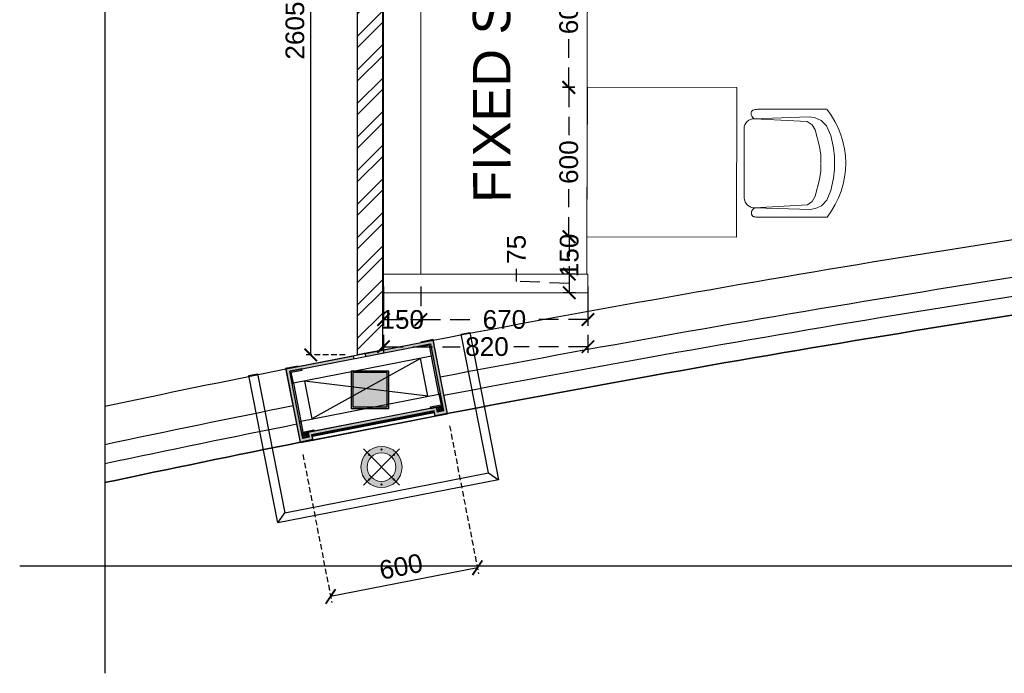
# Model space of a CAD drawing. Header units: millimetres. Extents: x 977810 to 1748958, y 1188532 to 1209441.
# Tile 4 of 30: x 1041961 to 1045912, y 1194081 to 1196703. Entities that reach past the tile are written whole.
import ezdxf

# ---------------------------------------------------------------- set-up
doc = ezdxf.new("R2010")
doc.units = ezdxf.units.MM
doc.header["$LTSCALE"] = 7
doc.header["$PDMODE"] = 35
doc.header["$PDSIZE"] = -5
doc.linetypes.add('( Hidden )', pattern=[0.375, 0.25, -0.125])
doc.linetypes.add('Hidden', pattern=[9.525, 6.35, -3.175])
for name, color, linetype, lineweight in [('A1-LIGHT FIXTURES', 255, 'Continuous', 9), ('A3-DIM', 4, 'Continuous', 13), ('extended lines', 6, 'Continuous', 25), ('PD_025_TEXT', 61, 'Continuous', 25), ('PD_FURNITURE_LOOSE', 20, 'Continuous', 15)]:
    doc.layers.add(name, color=color, linetype=linetype, lineweight=lineweight)
doc.layers.add('PD_BASE', color=8, linetype='Continuous')
doc.layers.add('PD_DIMENSION', color=101, linetype='Continuous')
doc.styles.get("Standard").update_dxf_attribs({"font": 'arial.ttf'})
doc.dimstyles.new('MM', dxfattribs={"dimtxt": 75, "dimasz": 50, "dimexe": 25, "dimexo": 50, "dimgap": 25, "dimtad": 0, "dimdec": 0, "dimrnd": 5, "dimtxsty": 'Standard', "dimblk": 'ARCHTICK', "dimcen": 2.5, "dimadec": 0, "dimazin": 0, "dimtfac": 1, "dimtdec": 0, "dimtmove": 1, "dimatfit": 3, "dimfxl": 1, "dimarcsym": 0})

# ---------------------------------------------------------------- blocks, each defined once
blk = doc.blocks.new('A$C57124B3B')
at = {"color": 8}
for p, q in [((45.6, 504.4), (45.6, 108.7)), ((664.8, 108.7), (664.8, 505.8))]:
    blk.add_line(p, q, dxfattribs=at)
blk.add_lwpolyline([(353.4, 143.9), (309.5, 143.9), (260.3, 150.9), (165.5, 175.5), (135.6, 193), (116.3, 221.1), (100.2, 522.3, -0.429937), (157.5, 582.7), (552.9, 582.7, -0.429937), (610.2, 522.3), (594.1, 221.1), (574.7, 193), (544.9, 175.5), (450, 150.9), (400.9, 143.9), (356.9, 143.9)], format="xyb", dxfattribs=at)
for points in [[(100.1, 525.3), (95.1, 530.4), (90.5, 534.4), (86, 537.4), (81.9, 539.5), (78.1, 540.8), (74.6, 541.6), (71.3, 541.8), (68.3, 541.7), (65.6, 541.4), (63.1, 540.9), (60.9, 540.1), (58.9, 539.2), (57, 538), (55.4, 536.7), (53.9, 535.2), (52.5, 533.5), (51.2, 531.6), (50.1, 529.3), (49, 526.2), (47.9, 521.9), (47, 516.3), (46.1, 509.1), (45.8, 505.8)], [(100.1, 525.3), (91.7, 265), (90, 207.1), (95.2, 175.5), (111, 140.4), (142.7, 110.5), (197.1, 85.9), (269.1, 70.1), (318.3, 64.9), (356.9, 64.9)], [(610.4, 525.3), (618.8, 265), (620.6, 207.1), (615.3, 175.5), (599.5, 140.4), (567.9, 110.5), (513.4, 85.9), (441.4, 70.1), (392.2, 64.9), (353.6, 64.9)], [(610.4, 525.3), (615.4, 530.4), (620.1, 534.4), (624.5, 537.4), (628.6, 539.5), (632.4, 540.8), (636, 541.6), (639.2, 541.8), (642.2, 541.7), (644.9, 541.4), (647.4, 540.9), (649.6, 540.1), (651.7, 539.2), (653.5, 538), (655.1, 536.7), (656.6, 535.2), (658, 533.5), (659.3, 531.6), (660.5, 529.3), (661.5, 526.2), (662.6, 521.9), (663.5, 516.3), (664.4, 509.1), (664.8, 505.8)]]:
    blk.add_lwpolyline(points, dxfattribs=at)
blk.add_arc((355.2, 498.7), 498, 231.563, 308.437, dxfattribs=at)
blk = doc.blocks.new('_ARCHTICK')
at = {"color": 0, "linetype": 'ByBlock', "const_width": 0.15}
blk.add_lwpolyline([(-0.5, -0.5), (0.5, 0.5)], dxfattribs=at)
blk = doc.blocks.new('*D31')
at = {"layer": 'Defpoints', "color": 0, "ltscale": 45, "transparency": 16777216}
for p in [(1044164.2, 1197032.5), (1044240, 1197032.5), (1044238.9, 1196432.5)]:
    blk.add_point(p, dxfattribs=at)
at = {"layer": 'PD_DIMENSION', "color": 0, "linetype": '( Hidden )', "lineweight": -2, "ltscale": 45, "transparency": 16777216}
for p, q in [((1044190, 1197032.5), (1044139.2, 1197032.5)), ((1044164.2, 1197032.5), (1044164.2, 1196840.4)), ((1044164.2, 1196432.5), (1044164.2, 1196624.5)), ((1044188.9, 1196432.5), (1044139.2, 1196432.5))]:
    blk.add_line(p, q, dxfattribs=at)
at = {"layer": 'PD_DIMENSION', "color": 0, "lineweight": -2, "ltscale": 45, "transparency": 16777216, "xscale": 50, "yscale": 50, "zscale": 50}
for p, rotation in [((1044164.2, 1197032.5), 90), ((1044164.2, 1196432.5), 270)]:
    blk.add_blockref('_ARCHTICK', p, dxfattribs=dict(at, rotation=rotation))
at = {"layer": 'PD_DIMENSION', "color": 0, "ltscale": 45, "transparency": 16777216, "insert": (1044164.2, 1196732.5), "char_height": 75, "attachment_point": 5, "rotation": 90}
blk.add_mtext('600', dxfattribs=at)
blk = doc.blocks.new('*D34')
at = {"layer": 'Defpoints', "color": 0, "ltscale": 45, "transparency": 16777216}
for p in [(1044238.9, 1196431.1), (1044164.6, 1195832.5), (1044237.8, 1195832.5)]:
    blk.add_point(p, dxfattribs=at)
at = {"layer": 'PD_DIMENSION', "color": 0, "linetype": '( Hidden )', "lineweight": -2, "ltscale": 45, "transparency": 16777216}
for p, q in [((1044188.9, 1196431.1), (1044139.6, 1196431.1)), ((1044164.6, 1196431.1), (1044164.6, 1196239.7)), ((1044164.6, 1195832.5), (1044164.6, 1196023.8)), ((1044187.8, 1195832.5), (1044139.6, 1195832.5))]:
    blk.add_line(p, q, dxfattribs=at)
at = {"layer": 'PD_DIMENSION', "color": 0, "lineweight": -2, "ltscale": 45, "transparency": 16777216, "xscale": 50, "yscale": 50, "zscale": 50}
for p, rotation in [((1044164.6, 1196431.1), 90), ((1044164.6, 1195832.5), 270)]:
    blk.add_blockref('_ARCHTICK', p, dxfattribs=dict(at, rotation=rotation))
at = {"layer": 'PD_DIMENSION', "color": 0, "ltscale": 45, "transparency": 16777216, "insert": (1044164.6, 1196131.8), "char_height": 75, "attachment_point": 5, "rotation": 90}
blk.add_mtext('600', dxfattribs=at)
blk = doc.blocks.new('*D35')
at = {"layer": 'Defpoints', "color": 0, "ltscale": 45, "transparency": 16777216}
for p in [(1044237.8, 1195832.5), (1044166.4, 1195682.5), (1044241.4, 1195682.5)]:
    blk.add_point(p, dxfattribs=at)
at = {"layer": 'PD_DIMENSION', "color": 0, "linetype": '( Hidden )', "lineweight": -2, "ltscale": 45, "transparency": 16777216}
for p, q in [((1044187.8, 1195832.5), (1044141.4, 1195832.5)), ((1044166.4, 1195832.5), (1044166.4, 1195682.5)), ((1044191.4, 1195682.5), (1044141.4, 1195682.5))]:
    blk.add_line(p, q, dxfattribs=at)
at = {"layer": 'PD_DIMENSION', "color": 0, "lineweight": -2, "ltscale": 45, "transparency": 16777216, "xscale": 50, "yscale": 50, "zscale": 50}
for p, rotation in [((1044166.4, 1195832.5), 90), ((1044166.4, 1195682.5), 270)]:
    blk.add_blockref('_ARCHTICK', p, dxfattribs=dict(at, rotation=rotation))
at = {"layer": 'PD_DIMENSION', "color": 0, "ltscale": 45, "transparency": 16777216, "insert": (1044166.4, 1195757.5), "char_height": 75, "attachment_point": 5, "rotation": 90}
blk.add_mtext('150', dxfattribs=at)
blk = doc.blocks.new('*D36')
at = {"layer": 'Defpoints', "color": 0, "ltscale": 45, "transparency": 16777216}
for p in [(1044241.4, 1195682.5), (1044166.4, 1195607.5), (1044241.4, 1195607.5)]:
    blk.add_point(p, dxfattribs=at)
at = {"layer": 'PD_DIMENSION', "color": 0, "linetype": '( Hidden )', "lineweight": -2, "ltscale": 45, "transparency": 16777216}
for p, q in [((1043954.5, 1195653.2), (1043954.5, 1195703.2)), ((1044191.4, 1195682.5), (1044141.4, 1195682.5)), ((1044166.4, 1195682.5), (1044166.4, 1195607.5)), ((1044166.4, 1195645), (1043954.5, 1195653.2)), ((1044191.4, 1195607.5), (1044141.4, 1195607.5))]:
    blk.add_line(p, q, dxfattribs=at)
at = {"layer": 'PD_DIMENSION', "color": 0, "lineweight": -2, "ltscale": 45, "transparency": 16777216, "xscale": 50, "yscale": 50, "zscale": 50}
for p, rotation in [((1044166.4, 1195682.5), 90), ((1044166.4, 1195607.5), 270)]:
    blk.add_blockref('_ARCHTICK', p, dxfattribs=dict(at, rotation=rotation))
at = {"layer": 'PD_DIMENSION', "color": 0, "ltscale": 45, "transparency": 16777216, "insert": (1043954.5, 1195781.9), "char_height": 75, "attachment_point": 5, "rotation": 90}
blk.add_mtext('75', dxfattribs=at)
blk = doc.blocks.new('*D53')
at = {"layer": 'Defpoints', "color": 0, "ltscale": 45, "transparency": 16777216}
for p in [(1043421, 1195607.5), (1044241.4, 1195607.5), (1043421, 1195391.2)]:
    blk.add_point(p, dxfattribs=at)
at = {"layer": 'PD_DIMENSION', "color": 0, "linetype": '( Hidden )', "lineweight": -2, "ltscale": 45, "transparency": 16777216}
for p, q in [((1043421, 1195557.5), (1043421, 1195366.2)), ((1044241.4, 1195557.5), (1044241.4, 1195366.2)), ((1043421, 1195391.2), (1043728.5, 1195391.2)), ((1044241.4, 1195391.2), (1043944, 1195391.2))]:
    blk.add_line(p, q, dxfattribs=at)
at = {"layer": 'PD_DIMENSION', "color": 0, "lineweight": -2, "ltscale": 45, "transparency": 16777216, "xscale": 50, "yscale": 50, "zscale": 50, "rotation": 180}
blk.add_blockref('_ARCHTICK', (1043421, 1195391.2), dxfattribs=at)
at = {"layer": 'PD_DIMENSION', "color": 0, "lineweight": -2, "ltscale": 45, "transparency": 16777216, "xscale": 50, "yscale": 50, "zscale": 50}
blk.add_blockref('_ARCHTICK', (1044241.4, 1195391.2), dxfattribs=at)
at = {"layer": 'PD_DIMENSION', "color": 0, "ltscale": 45, "transparency": 16777216, "insert": (1043836.2, 1195391.2), "char_height": 75, "attachment_point": 5}
blk.add_mtext('820', dxfattribs=at)
blk = doc.blocks.new('*D54')
at = {"layer": 'Defpoints', "color": 0, "ltscale": 45, "transparency": 16777216}
for p in [(1043421, 1195682.5), (1043571, 1195682.5), (1043571, 1195500)]:
    blk.add_point(p, dxfattribs=at)
at = {"layer": 'PD_DIMENSION', "color": 0, "linetype": '( Hidden )', "lineweight": -2, "ltscale": 45, "transparency": 16777216}
for p, q in [((1043421, 1195632.5), (1043421, 1195475)), ((1043571, 1195632.5), (1043571, 1195475)), ((1043421, 1195500), (1043571, 1195500))]:
    blk.add_line(p, q, dxfattribs=at)
at = {"layer": 'PD_DIMENSION', "color": 0, "lineweight": -2, "ltscale": 45, "transparency": 16777216, "xscale": 50, "yscale": 50, "zscale": 50, "rotation": 180}
blk.add_blockref('_ARCHTICK', (1043421, 1195500), dxfattribs=at)
at = {"layer": 'PD_DIMENSION', "color": 0, "lineweight": -2, "ltscale": 45, "transparency": 16777216, "xscale": 50, "yscale": 50, "zscale": 50}
blk.add_blockref('_ARCHTICK', (1043571, 1195500), dxfattribs=at)
at = {"layer": 'PD_DIMENSION', "color": 0, "ltscale": 45, "transparency": 16777216, "insert": (1043496, 1195500), "char_height": 75, "attachment_point": 5}
blk.add_mtext('150', dxfattribs=at)
blk = doc.blocks.new('*D55')
at = {"layer": 'Defpoints', "color": 0, "ltscale": 45, "transparency": 16777216}
for p in [(1043571, 1195682.5), (1044241.4, 1195682.5), (1044241.4, 1195500)]:
    blk.add_point(p, dxfattribs=at)
at = {"layer": 'PD_DIMENSION', "color": 0, "linetype": '( Hidden )', "lineweight": -2, "ltscale": 45, "transparency": 16777216}
for p, q in [((1043571, 1195632.5), (1043571, 1195475)), ((1044241.4, 1195632.5), (1044241.4, 1195475)), ((1043571, 1195500), (1043798.3, 1195500)), ((1044241.4, 1195500), (1044014.2, 1195500))]:
    blk.add_line(p, q, dxfattribs=at)
at = {"layer": 'PD_DIMENSION', "color": 0, "lineweight": -2, "ltscale": 45, "transparency": 16777216, "xscale": 50, "yscale": 50, "zscale": 50, "rotation": 180}
blk.add_blockref('_ARCHTICK', (1043571, 1195500), dxfattribs=at)
at = {"layer": 'PD_DIMENSION', "color": 0, "lineweight": -2, "ltscale": 45, "transparency": 16777216, "xscale": 50, "yscale": 50, "zscale": 50}
blk.add_blockref('_ARCHTICK', (1044241.4, 1195500), dxfattribs=at)
at = {"layer": 'PD_DIMENSION', "color": 0, "ltscale": 45, "transparency": 16777216, "insert": (1043906.2, 1195500), "char_height": 75, "attachment_point": 5}
blk.add_mtext('670', dxfattribs=at)
blk = doc.blocks.new('*D62')
at = {"layer": 'Defpoints', "color": 0, "ltscale": 0.5, "transparency": 16777216}
for p in [(986052.9, 1197961), (986240.6, 1197961), (986240.6, 1195358.2)]:
    blk.add_point(p, dxfattribs=at)
at = {"layer": 'PD_BASE', "color": 0, "linetype": 'Hidden', "lineweight": -2, "ltscale": 0.5, "transparency": 16777216}
for p, q in [((986190.6, 1197961), (986027.9, 1197961)), ((986190.6, 1195358.2), (986027.9, 1195358.2))]:
    blk.add_line(p, q, dxfattribs=at)
at = {"layer": 'PD_BASE', "color": 0, "lineweight": -2, "ltscale": 0.5, "transparency": 16777216}
blk.add_line((986052.9, 1195358.2), (986052.9, 1197961), dxfattribs=at)
at = {"layer": 'PD_BASE', "color": 0, "lineweight": -2, "ltscale": 0.5, "transparency": 16777216, "xscale": 50, "yscale": 50, "zscale": 50}
for p, rotation in [((986052.9, 1197961), 90), ((986052.9, 1195358.2), 270)]:
    blk.add_blockref('_ARCHTICK', p, dxfattribs=dict(at, rotation=rotation))
at = {"layer": 'PD_BASE', "color": 0, "ltscale": 0.5, "transparency": 16777216, "insert": (985989.6, 1196659.6), "char_height": 75, "attachment_point": 5, "rotation": 90}
blk.add_mtext('2605', dxfattribs=at)
blk = doc.blocks.new('*D70')
at = {"layer": 'Defpoints', "color": 0, "ltscale": 0.5, "transparency": 16777216}
for p in [(986600.5, 1195122.9), (986011.7, 1195007.7), (986132.6, 1194389.1)]:
    blk.add_point(p, dxfattribs=at)
at = {"layer": 'PD_BASE', "color": 0, "linetype": 'Hidden', "lineweight": -2, "ltscale": 0.5, "transparency": 16777216}
for p, q in [((986610.1, 1195073.8), (986726.3, 1194479.8)), ((986021.3, 1194958.6), (986137.4, 1194364.6))]:
    blk.add_line(p, q, dxfattribs=at)
at = {"layer": 'PD_BASE', "color": 0, "lineweight": -2, "ltscale": 0.5, "transparency": 16777216}
blk.add_line((986721.5, 1194504.3), (986132.6, 1194389.1), dxfattribs=at)
at = {"layer": 'PD_BASE', "color": 0, "lineweight": -2, "ltscale": 0.5, "transparency": 16777216, "xscale": 49.99999999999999, "yscale": 49.99999999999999, "zscale": 49.99999999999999}
for p, rotation in [((986721.5, 1194504.3), 11.06523268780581), ((986132.6, 1194389.1), 191.0652326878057)]:
    blk.add_blockref('_ARCHTICK', p, dxfattribs=dict(at, rotation=rotation))
at = {"layer": 'PD_BASE', "color": 0, "ltscale": 0.5, "transparency": 16777216, "insert": (986414.9, 1194508.8), "char_height": 75, "attachment_point": 5, "rotation": 11.0652}
blk.add_mtext('600', dxfattribs=at)
blk = doc.blocks.new('L1')
at = {"layer": 'A1-LIGHT FIXTURES'}
h = blk.add_hatch(color=8, dxfattribs=at)
h.dxf.hatch_style = 1
edge = h.paths.add_edge_path(flags=17)
edge.add_arc((0, 0), 57.5, -45, 315)
edge = h.paths.add_edge_path()
edge.add_arc((0, 0), 82.5, -45, 315)
at = {"layer": 'A1-LIGHT FIXTURES', "color": 8}
for p, q in [((0, 102.5), (0, -102.5)), ((102.5, 0), (-102.5, 0))]:
    blk.add_line(p, q, dxfattribs=at)
for radius in [82.5, 57.5]:
    blk.add_circle((0, 0), radius, dxfattribs=at)
at = {"layer": 'A3-DIM', "color": 8}
for p, q in [((-0.1, 70.1), (-1.5, 70.1)), ((-0.1, 69.9), (-1.5, 69.9)), ((-0.1, 71.5), (-0.1, 70.1)), ((-0.1, 69.9), (-0.1, 68.5)), ((0.1, 71.5), (0.1, 70.1)), ((1.5, 70.1), (0.1, 70.1)), ((0.1, 69.9), (0.1, 68.5)), ((1.5, 69.9), (0.1, 69.9)), ((49.4, 49.6), (48, 49.6)), ((49.4, 49.4), (48, 49.4)), ((49.4, 51), (49.4, 49.6)), ((49.4, 49.4), (49.4, 48)), ((49.6, 51), (49.6, 49.6)), ((51, 49.6), (49.6, 49.6)), ((49.6, 49.4), (49.6, 48)), ((51, 49.4), (49.6, 49.4)), ((-71.5, 0.1), (-70.1, 0.1)), ((-70.1, 0.1), (-70.1, 1.5)), ((-69.9, 0.1), (-69.9, 1.5)), ((-69.9, 0.1), (-68.5, 0.1)), ((69.9, 0.1), (68.5, 0.1)), ((69.9, 1.5), (69.9, 0.1)), ((70.1, 1.5), (70.1, 0.1)), ((71.5, 0.1), (70.1, 0.1)), ((-71.5, -0.1), (-70.1, -0.1)), ((-70.1, -1.5), (-70.1, -0.1)), ((-69.9, -0.1), (-68.5, -0.1)), ((-69.9, -1.5), (-69.9, -0.1)), ((69.9, -0.1), (68.5, -0.1)), ((69.9, -0.1), (69.9, -1.5)), ((71.5, -0.1), (70.1, -0.1)), ((70.1, -0.1), (70.1, -1.5)), ((-49.6, -49.4), (-51, -49.4)), ((-49.6, -49.6), (-51, -49.6)), ((-49.6, -48), (-49.6, -49.4)), ((-49.6, -49.6), (-49.6, -51)), ((-49.4, -48), (-49.4, -49.4)), ((-48, -49.4), (-49.4, -49.4)), ((-49.4, -49.6), (-49.4, -51)), ((-48, -49.6), (-49.4, -49.6)), ((-1.5, -69.9), (-0.1, -69.9)), ((-1.5, -70.1), (-0.1, -70.1)), ((-0.1, -69.9), (-0.1, -68.5)), ((-0.1, -71.5), (-0.1, -70.1)), ((0.1, -69.9), (0.1, -68.5)), ((0.1, -69.9), (1.5, -69.9)), ((0.1, -70.1), (1.5, -70.1)), ((0.1, -71.5), (0.1, -70.1))]:
    blk.add_line(p, q, dxfattribs=at)
for centre in [(0, 70), (49.5, 49.5), (-70, 0), (70, 0), (-49.5, -49.5), (0, -70)]:
    blk.add_circle(centre, 2.5, dxfattribs=at)
for centre, start, end in [((0, 70), 93.8226, 176.1774), ((0, 70), 183.8226, 266.1774), ((0, 70), 3.8226, 86.1774), ((0, 70), 273.8226, 356.1774), ((49.5, 49.5), 93.8226, 176.1774), ((49.5, 49.5), 183.8226, 266.1774), ((49.5, 49.5), 3.8226, 86.1774), ((49.5, 49.5), 273.8226, 356.1774), ((-70, 0), 93.8226, 176.1774), ((-70, 0), 3.8226, 86.1774), ((70, 0), 93.8226, 176.1774), ((70, 0), 3.8226, 86.1774), ((-70, 0), 183.8226, 266.1774), ((-70, 0), 273.8226, 356.1774), ((70, 0), 183.8226, 266.1774), ((70, 0), 273.8226, 356.1774), ((-49.5, -49.5), 93.8226, 176.1774), ((-49.5, -49.5), 183.8226, 266.1774), ((-49.5, -49.5), 3.8226, 86.1774), ((-49.5, -49.5), 273.8226, 356.1774), ((0, -70), 93.8226, 176.1774), ((0, -70), 183.8226, 266.1774), ((0, -70), 3.8226, 86.1774), ((0, -70), 273.8226, 356.1774)]:
    blk.add_arc(centre, 1.5, start, end, dxfattribs=at)
blk = doc.blocks.new('*D73')
at = {"layer": 'Defpoints', "color": 0, "ltscale": 0.5, "transparency": 16777216}
for p in [(986052.9, 1197961), (986240.6, 1197961), (986240.6, 1195358.2)]:
    blk.add_point(p, dxfattribs=at)
at = {"layer": 'PD_BASE', "color": 0, "linetype": 'Hidden', "lineweight": -2, "ltscale": 0.5, "transparency": 16777216}
for p, q in [((986190.6, 1197961), (986027.9, 1197961)), ((986190.6, 1195358.2), (986027.9, 1195358.2))]:
    blk.add_line(p, q, dxfattribs=at)
at = {"layer": 'PD_BASE', "color": 0, "lineweight": -2, "ltscale": 0.5, "transparency": 16777216}
blk.add_line((986052.9, 1195358.2), (986052.9, 1197961), dxfattribs=at)
at = {"layer": 'PD_BASE', "color": 0, "lineweight": -2, "ltscale": 0.5, "transparency": 16777216, "xscale": 50, "yscale": 50, "zscale": 50}
for p, rotation in [((986052.9, 1197961), 90), ((986052.9, 1195358.2), 270)]:
    blk.add_blockref('_ARCHTICK', p, dxfattribs=dict(at, rotation=rotation))
at = {"layer": 'PD_BASE', "color": 0, "ltscale": 0.5, "transparency": 16777216, "insert": (985989.6, 1196659.6), "char_height": 75, "attachment_point": 5, "rotation": 90}
blk.add_mtext('2605', dxfattribs=at)
blk = doc.blocks.new('final layout rev')
at = {"layer": 'PD_BASE'}
h = blk.add_hatch(dxfattribs=at)
h.set_pattern_fill('ANSI32', color=8, scale=10)
h.set_pattern_definition([(45, (66516.28, 0), (-67.351921, 67.351921), []), (45, (66561.18, 0), (-67.351921, 67.351921), [])])
h.paths.add_polyline_path([(986240.6, 1195358.2), (986240.6, 1197961), (986340.6, 1197961), (986340.6, 1195377.7)])
h = blk.add_hatch(dxfattribs=at)
h.set_pattern_fill('GOST_WOOD', color=8, angle=101.0652)
h.set_pattern_definition([(191.06523269, (-40067.701, 7095561.8203), (-1.1515588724, 5.8884558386), [10, -2]), (191.06523269, (-40066.122, 7095564.167), (-1.1515588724, 5.8884558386), [6, -1.5, 3, -1.5]), (191.06523269, (-40063.5616, 7095566.7056), (-1.1515588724, 5.8884558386), [10, -2])])
h.paths.add_polyline_path([(986585.8, 1195133.2), (986561.2, 1195128.4), (986557.4, 1195148.1), (986042.1, 1195047.3), (986046, 1195027.7), (986021.4, 1195022.9), (985968.7, 1195292.8), (986533, 1195403.1)], flags=16)
h.paths.add_polyline_path([(986272.1, 1195364.3), (986274.4, 1195352.5), (986227.3, 1195343.3), (986225, 1195355.1), (985954.6, 1195302.2), (986012, 1195008.8), (986060.1, 1195018.2), (986056.2, 1195037.8), (986547.9, 1195134), (986551.7, 1195114.3), (986599.8, 1195123.8), (986542.4, 1195417.2)])
h = blk.add_hatch(color=8, dxfattribs=at)
h.dxf.hatch_style = 1
h.paths.add_polyline_path([(986549.4, 1195126.1), (986547.5, 1195125.7), (986550.2, 1195112), (986602.2, 1195122.2), (986544, 1195419.5), (986494.5, 1195409.9), (986494.8, 1195407.9), (986542.4, 1195417.2), (986599.8, 1195123.8), (986551.7, 1195114.3)])
at = {"layer": 'PD_BASE', "lineweight": 0, "transparency": 33554623}
h = blk.add_hatch(color=8, dxfattribs=at)
h.dxf.hatch_style = 1
edge = h.paths.add_edge_path()
edge.add_line((986483.9, 1195393.5), (986531, 1195402.7))
edge.add_arc((986531.4, 1195400.8), 2, 11.0652, 101.0652, ccw=False)
edge.add_line((986533.4, 1195401.2), (986542.6, 1195354))
edge.add_line((986542.6, 1195354), (986537.7, 1195353.1))
edge.add_line((986537.7, 1195353.1), (986529, 1195397.3))
edge.add_line((986529, 1195397.3), (986484.9, 1195388.6))
edge.add_line((986484.9, 1195388.6), (986483.9, 1195393.5))
at = {"layer": 'PD_BASE'}
h = blk.add_hatch(color=8, dxfattribs=at)
h.dxf.hatch_style = 1
h.paths.add_polyline_path([(986059.7, 1195030.4), (986057.8, 1195030), (986060.1, 1195018.2), (986012, 1195008.8), (985954.6, 1195302.2), (986002.2, 1195311.5), (986001.8, 1195313.5), (985952.2, 1195303.8), (986010.4, 1195006.4), (986062.4, 1195016.6)])
at = {"layer": 'PD_BASE', "lineweight": 0, "transparency": 33554623}
h = blk.add_hatch(color=8, dxfattribs=at)
h.dxf.hatch_style = 1
edge = h.paths.add_edge_path()
edge.add_line((986017.7, 1195302.4), (985970.6, 1195293.1))
edge.add_arc((985971, 1195291.2), 2, 101.0652, 191.0652)
edge.add_line((985969, 1195290.8), (985978.3, 1195243.7))
edge.add_line((985978.3, 1195243.7), (985983.2, 1195244.6))
edge.add_line((985983.2, 1195244.6), (985974.5, 1195288.8))
edge.add_line((985974.5, 1195288.8), (986018.7, 1195297.4))
edge.add_line((986018.7, 1195297.4), (986017.7, 1195302.4))
at = {"layer": 'PD_BASE', "linetype": 'Continuous'}
h = blk.add_hatch(color=8, dxfattribs=at)
h.dxf.hatch_style = 2
h.paths.add_polyline_path([(986221.6, 1195149.3), (986359.6, 1195149.3), (986359.6, 1195287.3), (986221.6, 1195287.3)], flags=16)
h.paths.add_polyline_path([(986215.6, 1195143.3), (986365.6, 1195143.3), (986365.6, 1195293.3), (986215.6, 1195293.3)], flags=17)
at = {"layer": 'PD_BASE', "lineweight": 0, "transparency": 33554623}
h = blk.add_hatch(color=8, dxfattribs=at)
h.dxf.hatch_style = 1
edge = h.paths.add_edge_path()
edge.add_line((986532.8, 1195143.3), (986580, 1195152.5))
edge.add_arc((986579.6, 1195154.4), 2, 281.0652, 371.0652)
edge.add_line((986581.5, 1195154.8), (986572.3, 1195201.9))
edge.add_line((986572.3, 1195201.9), (986567.4, 1195201))
edge.add_line((986567.4, 1195201), (986576, 1195156.8))
edge.add_line((986576, 1195156.8), (986531.9, 1195148.2))
edge.add_line((986531.9, 1195148.2), (986532.8, 1195143.3))
at = {"layer": 'PD_BASE'}
h = blk.add_hatch(dxfattribs=at)
h.set_pattern_fill('GOST_WOOD', color=8, scale=1.5, angle=191.0652)
h.set_pattern_definition([(281.0652327, (1350555.7405, 1245843.39), (-8.83268376, -1.7273383), [15, -3]), (281.0652327, (1350552.2205, 1245845.758), (-8.83268376, -1.7273383), [9, -2.25, 4.5, -2.25]), (281.0652327, (1350548.413, 1245849.599), (-8.83268376, -1.7273383), [15, -3])])
h.paths.add_polyline_path([(986581.9, 1195152.9), (986585.8, 1195133.2), (986561.2, 1195128.4), (986557.4, 1195148.1)])
h = blk.add_hatch(color=8, dxfattribs=at)
h.dxf.hatch_style = 1
h.paths.add_polyline_path([(986547.5, 1195125.7), (986549.4, 1195126.1), (986547.9, 1195134), (986056.2, 1195037.8), (986057.8, 1195030), (986059.7, 1195030.4), (986058.6, 1195036.2), (986546.3, 1195131.6)])
h = blk.add_hatch(dxfattribs=at)
h.set_pattern_fill('ANSI36', color=8, scale=10, angle=11.0652)
h.set_pattern_definition([(56.065232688, (-40067.7009, 7095561.8203), (0.18407683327, 2.5127220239), [3.125, -0.625, 0, -0.625])])
h.paths.add_polyline_path([(986547.5, 1195125.7), (986059.7, 1195030.4), (986058.6, 1195036.2), (986546.3, 1195131.6)])
at = {"layer": 'PD_BASE', "lineweight": 0, "transparency": 33554623}
h = blk.add_hatch(color=8, dxfattribs=at)
h.dxf.hatch_style = 1
edge = h.paths.add_edge_path()
edge.add_line((986066.7, 1195052.1), (986019.6, 1195042.9))
edge.add_arc((986019.2, 1195044.8), 2, 191.0652, 281.0652, ccw=False)
edge.add_line((986017.2, 1195044.5), (986008, 1195091.6))
edge.add_line((986008, 1195091.6), (986012.9, 1195092.5))
edge.add_line((986012.9, 1195092.5), (986021.6, 1195048.4))
edge.add_line((986021.6, 1195048.4), (986065.7, 1195057))
edge.add_line((986065.7, 1195057), (986066.7, 1195052.1))
at = {"layer": 'PD_BASE'}
h = blk.add_hatch(dxfattribs=at)
h.set_pattern_fill('GOST_WOOD', color=8, scale=1.5, angle=191.0652)
h.set_pattern_definition([(281.06523269, (-40067.701, 7095561.82), (-8.832683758, -1.727338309), [15, -3]), (281.06523269, (-40071.221, 7095564.189), (-8.832683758, -1.727338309), [9, -2.25, 4.5, -2.25]), (281.06523269, (-40075.029, 7095568.029), (-8.832683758, -1.727338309), [15, -3])])
h.paths.add_polyline_path([(986042.1, 1195047.3), (986046, 1195027.7), (986021.4, 1195022.9), (986017.6, 1195042.5)])
at = {"layer": 'extended lines', "color": 8}
blk.add_lwpolyline([(985226, 1200918.2), (985226, 1197738.9), (984898.5, 1197638.3), (985523.4, 1197441.4), (985226, 1197274), (985226, 1194080.7)], dxfattribs=at)
at = {"layer": 'extended lines', "color": 8, "elevation": -999001.4}
blk.add_lwpolyline([(984884.9, 1194512.1), (992628.4, 1194512.1), (992729, 1194184.6), (992926, 1194809.5), (993093.3, 1194512.1), (1000545.1, 1194512.1)], dxfattribs=at)
at = {"layer": 'PD_BASE', "color": 8}
for p, q in [((986493.5, 1195344.5), (986057.1, 1195101.2)), ((986227.3, 1195343.3), (986225, 1195355.1)), ((986274.4, 1195352.5), (986272.1, 1195364.3)), ((986523.2, 1195192.3), (986027.3, 1195253.3)), ((986062.4, 1195016.6), (986550.2, 1195112)), ((986547.5, 1195125.7), (986549.4, 1195126.1)), ((986059.7, 1195030.4), (986057.8, 1195030)), ((986765.7, 1194885), (986806.8, 1194857.3)), ((985920.6, 1194684), (985948.2, 1194725.1))]:
    blk.add_line(p, q, dxfattribs=at)
at = {"layer": 'PD_BASE', "color": 8, "lineweight": 30, "elevation": 0}
blk.add_lwpolyline([(986340.6, 1195377.7), (986240.6, 1195358.2), (986240.6, 1197961), (986340.6, 1197961)], close=True, dxfattribs=at)
at = {"layer": 'PD_BASE', "color": 8, "elevation": 0}
for points in [[(985226, 1195152.5, -0.002641), (985953.5, 1195302), (986543.6, 1195417.4, -0.013583), (990312.5, 1196032.2), (990908.7, 1196110.3, -0.027537), (998626.7, 1196658.4), (999228.6, 1196658.4)], [(985226, 1194845.9, -0.002865), (986011.7, 1195007.7), (986600.5, 1195122.9, -0.013578), (990352.1, 1195734.8), (990947, 1195812.7, -0.027526), (998629.1, 1196358.4), (999228.6, 1196358.4)], [(986571.7, 1195270.1), (986572, 1195270.1, -0.01358), (990332.3, 1195883.5)], [(986586.3, 1195196.5, -0.013579), (990342.2, 1195809.1), (990342.9, 1195809.2)], [(986483.9, 1195393.5), (986531, 1195402.7, -0.414214), (986533.4, 1195401.2), (986542.6, 1195354), (986537.7, 1195353.1), (986529, 1195397.3), (986484.9, 1195388.6), (986483.9, 1195393.5)], [(986017.7, 1195302.4), (985970.6, 1195293.1, 0.414214), (985969, 1195290.8), (985978.3, 1195243.7), (985983.2, 1195244.6), (985974.5, 1195288.8), (986018.7, 1195297.4), (986017.7, 1195302.4)], [(986532.8, 1195143.3), (986580, 1195152.5, 0.414214), (986581.5, 1195154.8), (986572.3, 1195201.9), (986567.4, 1195201), (986576, 1195156.8), (986531.9, 1195148.2), (986532.8, 1195143.3)], [(985226, 1194999.2, -0.002753), (985982.6, 1195154.9)], [(985226, 1194922.5, -0.002809), (985997.1, 1195081.3)], [(986066.7, 1195052.1), (986019.6, 1195042.9, -0.414214), (986017.2, 1195044.5), (986008, 1195091.6), (986012.9, 1195092.5), (986021.6, 1195048.4), (986065.7, 1195057), (986066.7, 1195052.1)]]:
    blk.add_lwpolyline(points, format="xyb", dxfattribs=at)
for points in [[(986691.2, 1195448.3), (986806.8, 1194857.3), (985920.6, 1194684), (985805, 1195275), (985839.4, 1195281.7), (985948.2, 1194725.1), (986765.7, 1194885), (986656.9, 1195441.6)], [(986585.8, 1195133.2), (986561.2, 1195128.4), (986557.4, 1195148.1), (986042.1, 1195047.3), (986046, 1195027.7), (986021.4, 1195022.9), (985968.7, 1195292.8), (986533, 1195403.1)], [(986581.9, 1195152.9), (986017.6, 1195042.5), (985968.7, 1195292.8), (986533, 1195403.1)]]:
    blk.add_lwpolyline(points, close=True, dxfattribs=at)
for points in [[(986001.8, 1195313.5), (985952.2, 1195303.8), (986010.4, 1195006.4), (986062.4, 1195016.6), (986058.6, 1195036.2), (986546.3, 1195131.6), (986550.2, 1195112), (986602.2, 1195122.2), (986544, 1195419.5), (986494.5, 1195409.9), (986494.8, 1195407.9), (986542.4, 1195417.2), (986599.8, 1195123.8), (986551.7, 1195114.3), (986547.9, 1195134), (986056.2, 1195037.8), (986060.1, 1195018.2), (986012, 1195008.8), (985954.6, 1195302.2), (986002.2, 1195311.5), (986001.8, 1195313.5)], [(986272.1, 1195364.3), (986542.4, 1195417.2), (986599.8, 1195123.8), (986551.7, 1195114.3), (986547.9, 1195134), (986056.2, 1195037.8), (986060.1, 1195018.2), (986012, 1195008.8), (985954.6, 1195302.2), (986225, 1195355.1)], [(986567.4, 1195201), (986537.7, 1195353.1), (985983.2, 1195244.6), (986012.9, 1195092.5), (986567.4, 1195201)], [(986523.2, 1195192.3), (986493.5, 1195344.5)], [(986027.3, 1195253.3), (986057.1, 1195101.2)], [(986581.9, 1195152.9), (986585.8, 1195133.2), (986561.2, 1195128.4), (986557.4, 1195148.1), (986581.9, 1195152.9)], [(986042.1, 1195047.3), (986046, 1195027.7), (986021.4, 1195022.9), (986017.6, 1195042.5), (986042.1, 1195047.3)]]:
    blk.add_lwpolyline(points, dxfattribs=at)
at = {"layer": 'PD_BASE', "color": 8, "linetype": 'Continuous', "elevation": 0}
for points in [[(986215.6, 1195143.3), (986365.6, 1195143.3), (986365.6, 1195293.3), (986215.6, 1195293.3)], [(986221.6, 1195149.3), (986359.6, 1195149.3), (986359.6, 1195287.3), (986221.6, 1195287.3)]]:
    blk.add_lwpolyline(points, close=True, dxfattribs=at)
at = {"layer": 'PD_BASE', "color": 8, "ltscale": 0.001, "elevation": 0}
blk.add_lwpolyline([(986547.5, 1195125.7), (986059.7, 1195030.4), (986058.6, 1195036.2), (986546.3, 1195131.6)], close=True, dxfattribs=at)
at = {"layer": 'PD_BASE', "color": 8}
for start, end in [(97.707981, 100.819679), (101.310787, 101.967369)]:
    blk.add_arc((999740.8, 1126367.3), 70000, start, end, dxfattribs=at)
at = {"layer": 'PD_BASE', "color": 8, "rotation": 45.00000000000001}
blk.add_blockref('L1', (986336.8, 1194908.3), dxfattribs=at)
at = {"layer": 'PD_BASE', "color": 8, "ltscale": 0.5}
for picture in ['*D62', '*D73']:
    dim = blk.add_linear_dim(base=(986052.9, 1197961), p1=(986240.6, 1195358.2), p2=(986240.6, 1197961), angle=90, dimstyle='MM', override={"dimtmove": 1}, dxfattribs=at)
    dim.commit()
    dim.dimension.update_dxf_attribs({"geometry": picture, "text_midpoint": (985989.6, 1196659.6)})
dim = blk.add_aligned_dim(p1=(986600.5, 1195122.9), p2=(986011.7, 1195007.7), distance=630.3, dimstyle='MM', override={"dimtmove": 1}, dxfattribs=at)
dim.commit()
dim.dimension.update_dxf_attribs({"geometry": '*D70', "text_midpoint": (986414.9, 1194508.8)})

msp = doc.modelspace()

# ---------------------------------------------------------------- linework, layer by layer
at = {"layer": 'PD_FURNITURE_LOOSE', "lineweight": 9, "elevation": 0}
for points in [[(1043421, 1195682.5), (1044241.4, 1195682.5), (1044241.4, 1195607.5), (1043421, 1195607.5), (1043421, 1197857.5)], [(1043571, 1197782.5), (1043571, 1195682.5)], [(1044241.4, 1197782.5), (1044237.5, 1195682.5)]]:
    msp.add_lwpolyline(points, dxfattribs=at)
at = {"layer": 'PD_FURNITURE_LOOSE', "elevation": 0}
msp.add_lwpolyline([(1044238.9, 1196432.5), (1044237.5, 1195832.5), (1044837.5, 1195831), (1044838.9, 1196431)], close=True, dxfattribs=at)

# ---------------------------------------------------------------- block references
at = {"layer": 'PD_BASE'}
msp.add_blockref('final layout rev', (57076.2, 0), dxfattribs=at)
at = {"layer": 'PD_FURNITURE_LOOSE', "lineweight": 9, "extrusion": (4.43899e-15, 1.31409e-13, -1), "xscale": 0.700057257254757, "yscale": 0.700057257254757, "zscale": -0.700057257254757, "rotation": 269.7920961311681}
msp.add_blockref('A$C57124B3B', (-1045275.2, 1196377.1, 0), dxfattribs=at)

# ---------------------------------------------------------------- texts
at = {"layer": 'PD_025_TEXT', "insert": (1043780.9, 1195968.5), "char_height": 50, "width": 1908.301, "attachment_point": 1, "rotation": 90.1141}
msp.add_mtext('{\\H3x;FIXED SEATING}', dxfattribs=at)

# ---------------------------------------------------------------- dimensions: what is measured, and where the dimension line sits
at = {"layer": 'PD_DIMENSION', "ltscale": 45}
for base, p1, p2, picture, middle in [((1044164.2, 1197032.5), (1044238.9, 1196432.5), (1044240, 1197032.5), '*D31', (1044164.2, 1196732.5)), ((1044164.6, 1195832.5), (1044238.9, 1196431.1), (1044237.8, 1195832.5), '*D34', (1044164.6, 1196131.8))]:
    dim = msp.add_linear_dim(base=base, p1=p1, p2=p2, angle=90, dimstyle='MM', dxfattribs=at)
    dim.commit()
    dim.dimension.update_dxf_attribs({"geometry": picture, "text_midpoint": middle})
for base, p1, p2, picture, middle in [((1044166.4, 1195682.5), (1044237.8, 1195832.5), (1044241.4, 1195682.5), '*D35', (1044166.4, 1195757.5)), ((1044166.4, 1195607.5), (1044241.4, 1195682.5), (1044241.4, 1195607.5), '*D36', (1043954.5, 1195728.2))]:
    dim = msp.add_linear_dim(base=base, p1=p1, p2=p2, angle=90, dimstyle='MM', dxfattribs=at)
    dim.commit()
    dim.dimension.update_dxf_attribs({"geometry": picture, "text_midpoint": middle, "dimtype": 160})
for base, p1, p2, picture, middle in [((1043571, 1195500), (1043421, 1195682.5), (1043571, 1195682.5), '*D54', (1043496, 1195500)), ((1043421, 1195391.2), (1044241.4, 1195607.5), (1043421, 1195607.5), '*D53', (1043836.2, 1195391.2))]:
    dim = msp.add_linear_dim(base=base, p1=p1, p2=p2, dimstyle='MM', dxfattribs=at)
    dim.commit()
    dim.dimension.update_dxf_attribs({"geometry": picture, "text_midpoint": middle, "dimtype": 160})
dim = msp.add_linear_dim(base=(1044241.4, 1195500), p1=(1043571, 1195682.5), p2=(1044241.4, 1195682.5), dimstyle='MM', dxfattribs=at)
dim.commit()
dim.dimension.update_dxf_attribs({"geometry": '*D55', "text_midpoint": (1043906.2, 1195500)})

doc.saveas('drawing.dxf')
